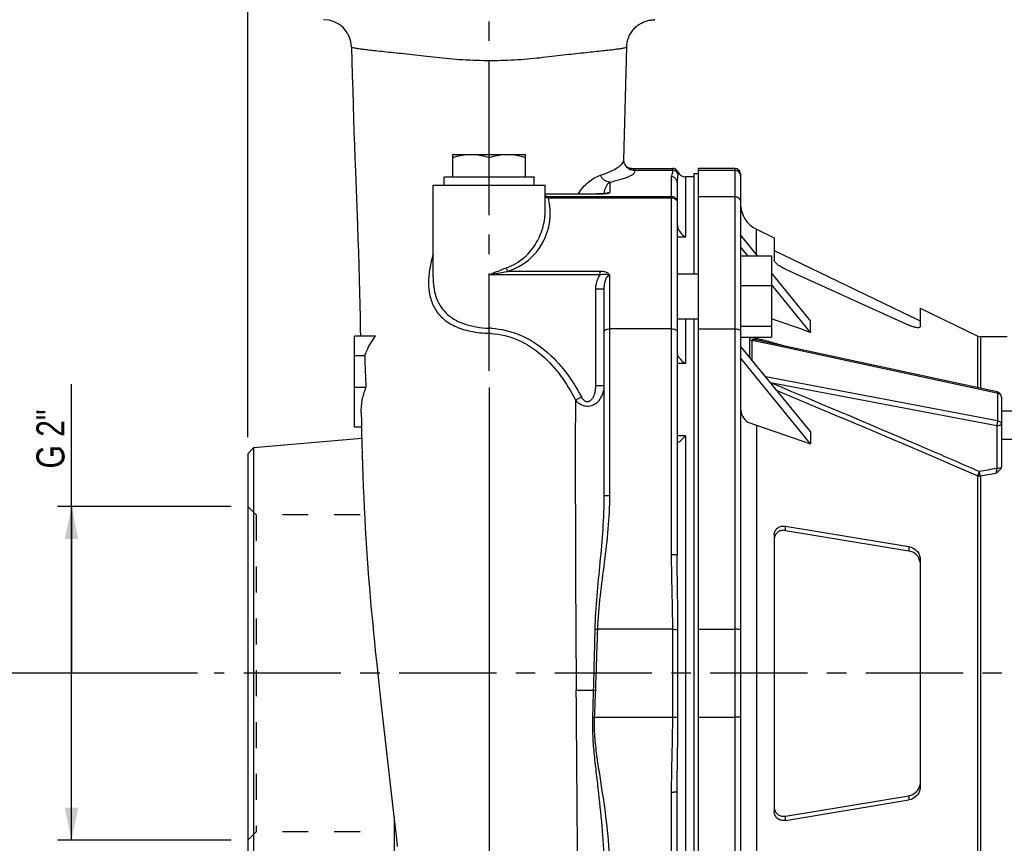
# Model space of a CAD drawing. Header units: millimetres. Extents: x 0 to 841, y 0 to 594.
# Tile 4 of 10: x 97 to 272, y 301 to 448. Entities that reach past the tile are written whole.
import ezdxf

# ---------------------------------------------------------------- set-up
doc = ezdxf.new("R2010")
doc.units = ezdxf.units.MM
doc.header["$LTSCALE"] = 46.2
doc.linetypes.add('CENTER', pattern=[0.6, 0.375, -0.075, 0.075, -0.075])
doc.linetypes.add('HIDDEN', pattern=[0.2, 0.1, -0.1])
doc.layers.get('0').update_dxf_attribs({"linetype": 'CONTINUOUS'})
for name, color, linetype in [('ASSI', 7, 'CONTINUOUS'), ('GEOM', 7, 'CONTINUOUS'), ('QUOTE', 7, 'CONTINUOUS')]:
    doc.layers.add(name, color=color, linetype=linetype)
doc.styles.get("Standard").update_dxf_attribs({"font": 'txt', "width": 0.8})
doc.dimstyles.new('DIMSTYLE_1', dxfattribs={"dimtxt": 5, "dimasz": 5.8, "dimexe": 1.25, "dimexo": 1.5, "dimtad": 1, "dimdec": 3, "dimdsep": 46, "dimtxsty": 'Standard', "dimblk": '_FILLED', "dimblk1": '_FILLED', "dimblk2": '_FILLED', "dimcen": 0.09, "dimadec": 3, "dimazin": 2, "dimtp": 0.3, "dimtm": 0.3, "dimtfac": 1, "dimtdec": 3, "dimtofl": 0, "dimtmove": 0, "dimatfit": 3, "dimldrblk": '_FILLED', "dimfxl": 1, "dimtolj": 1, "dimarcsym": 0})
doc.dimstyles.new('DIMSTYLE_2', dxfattribs={"dimtxt": 5, "dimasz": 5.8, "dimexe": 1.25, "dimexo": 1.5, "dimtad": 1, "dimdec": 3, "dimdsep": 46, "dimtxsty": 'Standard', "dimblk": '_FILLED', "dimblk1": '_FILLED', "dimblk2": '_FILLED', "dimcen": 0.09, "dimadec": 3, "dimazin": 2, "dimtp": 0.5, "dimtm": 0.5, "dimtfac": 1, "dimtdec": 3, "dimtofl": 0, "dimtmove": 0, "dimatfit": 3, "dimldrblk": '_FILLED', "dimfxl": 1, "dimtolj": 1, "dimarcsym": 0})
doc.dimstyles.new('DIMSTYLE_3', dxfattribs={"dimtxt": 5, "dimasz": 5.8, "dimexe": 1.25, "dimexo": 1.5, "dimtad": 1, "dimdec": 0, "dimdsep": 46, "dimtxsty": 'Standard', "dimblk": '_FILLED', "dimblk1": '_FILLED', "dimblk2": '_FILLED', "dimcen": 0.09, "dimadec": 0, "dimazin": 2, "dimtp": 0.5, "dimtm": 0.5, "dimtfac": 1, "dimtdec": 0, "dimtofl": 0, "dimtmove": 0, "dimatfit": 3, "dimldrblk": '_FILLED', "dimfxl": 1, "dimtolj": 1, "dimarcsym": 0})
doc.dimstyles.new('DIMSTYLE_4', dxfattribs={"dimtxt": 5, "dimasz": 5.8, "dimexe": 1.25, "dimexo": 1.5, "dimtad": 1, "dimdec": 1, "dimdsep": 46, "dimtxsty": 'Standard', "dimblk": '_FILLED', "dimblk1": '_FILLED', "dimblk2": '_FILLED', "dimcen": 0.09, "dimadec": 1, "dimazin": 2, "dimtp": 0.3, "dimtm": 0.3, "dimtfac": 1, "dimtdec": 1, "dimtofl": 0, "dimtmove": 0, "dimatfit": 3, "dimldrblk": '_FILLED', "dimfxl": 1, "dimtolj": 1, "dimarcsym": 0})

# ---------------------------------------------------------------- blocks, each defined once
blk = doc.blocks.new('_FILLED')
at = {"color": 0, "linetype": 'ByBlock'}
blk.add_solid([(0, 0), (-1, 0.207), (-1, -0.207)], dxfattribs=at)
blk = doc.blocks.new('*D1')
at = {"layer": 'QUOTE', "color": 2, "linetype": 'Continuous'}
for p, q in [((106.12, 331.67), (106.12, 383.18)), ((104.87, 361.42), (103.62, 361.42)), ((134.55, 361.42), (104.87, 361.42)), ((106.12, 361.42), (106.12, 331.67)), ((106.12, 301.92), (106.12, 331.67)), ((104.87, 301.92), (103.62, 301.92)), ((134.55, 301.92), (104.87, 301.92))]:
    blk.add_line(p, q, dxfattribs=at)
at = {"layer": 'QUOTE', "color": 2, "linetype": 'Continuous', "xscale": 5.8, "yscale": 5.8, "zscale": 5.8}
for p, rotation in [((106.12, 361.42), 90), ((106.12, 301.92), 270)]:
    blk.add_blockref('_FILLED', p, dxfattribs=dict(at, rotation=rotation))
at = {"layer": 'QUOTE', "color": 2, "linetype": 'Continuous', "insert": (99.87, 368.18), "char_height": 5, "width": 22.5, "attachment_point": 1, "rotation": 90, "line_spacing_factor": 0.9}
blk.add_mtext('G 2"', dxfattribs=at)
blk = doc.blocks.new('*D2')
at = {"layer": 'QUOTE', "color": 2, "linetype": 'Continuous'}
for p, q in [((128.55, 331.67), (89.73, 331.67)), ((92.23, 331.67), (92.23, 283.17)), ((92.23, 234.67), (92.23, 283.17)), ((199.05, 234.67), (89.73, 234.67))]:
    blk.add_line(p, q, dxfattribs=at)
at = {"layer": 'QUOTE', "color": 2, "linetype": 'Continuous', "xscale": 5.8, "yscale": 5.8, "zscale": 5.8}
for p, rotation in [((92.23, 331.67), 90), ((92.23, 234.67), 270)]:
    blk.add_blockref('_FILLED', p, dxfattribs=dict(at, rotation=rotation))
at = {"layer": 'QUOTE', "color": 2, "linetype": 'Continuous', "insert": (85.98, 283.17), "char_height": 5, "width": 11.7857, "attachment_point": 2, "rotation": 90, "line_spacing_factor": 0.9}
blk.add_mtext('97', dxfattribs=at)
blk = doc.blocks.new('*D3')
at = {"layer": 'QUOTE', "color": 2, "linetype": 'Continuous'}
for p, q in [((138.55, 481.67), (89.73, 481.67)), ((92.23, 481.67), (92.23, 406.67)), ((92.23, 331.67), (92.23, 406.67)), ((128.55, 331.67), (89.73, 331.67))]:
    blk.add_line(p, q, dxfattribs=at)
at = {"layer": 'QUOTE', "color": 2, "linetype": 'Continuous', "xscale": 5.8, "yscale": 5.8, "zscale": 5.8}
for p, rotation in [((92.23, 481.67), 90), ((92.23, 331.67), 270)]:
    blk.add_blockref('_FILLED', p, dxfattribs=dict(at, rotation=rotation))
at = {"layer": 'QUOTE', "color": 2, "linetype": 'Continuous', "insert": (85.98, 406.67), "char_height": 5, "width": 15.5357, "attachment_point": 2, "rotation": 90, "line_spacing_factor": 0.9}
blk.add_mtext('150', dxfattribs=at)
blk = doc.blocks.new('*D4')
at = {"layer": 'QUOTE', "color": 2, "linetype": 'Continuous'}
for p, q in [((137.55, 373.76), (137.55, 541.62)), ((453.85, 392.88), (453.85, 541.62)), ((137.55, 539.12), (295.7, 539.12)), ((453.85, 539.12), (295.7, 539.12))]:
    blk.add_line(p, q, dxfattribs=at)
at = {"layer": 'QUOTE', "color": 2, "linetype": 'Continuous', "xscale": 5.8, "yscale": 5.8, "zscale": 5.8, "rotation": 180}
blk.add_blockref('_FILLED', (137.55, 539.12), dxfattribs=at)
at = {"layer": 'QUOTE', "color": 2, "linetype": 'Continuous', "xscale": 5.8, "yscale": 5.8, "zscale": 5.8}
blk.add_blockref('_FILLED', (453.85, 539.12), dxfattribs=at)
at = {"layer": 'QUOTE', "color": 2, "linetype": 'Continuous', "insert": (295.7, 545.37), "char_height": 5, "width": 15.5357, "attachment_point": 2, "line_spacing_factor": 0.9}
blk.add_mtext('316', dxfattribs=at)
blk = doc.blocks.new('*D5')
at = {"layer": 'QUOTE', "color": 2, "linetype": 'Continuous'}
for p, q in [((137.55, 373.76), (137.55, 527.26)), ((180.55, 491.17), (180.55, 527.26)), ((137.55, 524.76), (159.05, 524.76)), ((180.55, 524.76), (159.05, 524.76))]:
    blk.add_line(p, q, dxfattribs=at)
at = {"layer": 'QUOTE', "color": 2, "linetype": 'Continuous', "xscale": 5.8, "yscale": 5.8, "zscale": 5.8, "rotation": 180}
blk.add_blockref('_FILLED', (137.55, 524.76), dxfattribs=at)
at = {"layer": 'QUOTE', "color": 2, "linetype": 'Continuous', "xscale": 5.8, "yscale": 5.8, "zscale": 5.8}
blk.add_blockref('_FILLED', (180.55, 524.76), dxfattribs=at)
at = {"layer": 'QUOTE', "color": 2, "linetype": 'Continuous', "insert": (159.05, 531.01), "char_height": 5, "width": 11.25, "attachment_point": 2, "line_spacing_factor": 0.9}
blk.add_mtext('43', dxfattribs=at)
blk = doc.blocks.new('*D12')
at = {"layer": 'QUOTE', "color": 2, "linetype": 'Continuous'}
for p, q in [((180.55, 382.4), (180.55, 164.17)), ((367.85, 226.67), (367.85, 164.17)), ((180.55, 166.67), (274.2, 166.67)), ((367.85, 166.67), (274.2, 166.67))]:
    blk.add_line(p, q, dxfattribs=at)
at = {"layer": 'QUOTE', "color": 2, "linetype": 'Continuous', "xscale": 5.8, "yscale": 5.8, "zscale": 5.8, "rotation": 180}
blk.add_blockref('_FILLED', (180.55, 166.67), dxfattribs=at)
at = {"layer": 'QUOTE', "color": 2, "linetype": 'Continuous', "xscale": 5.8, "yscale": 5.8, "zscale": 5.8}
blk.add_blockref('_FILLED', (367.85, 166.67), dxfattribs=at)
at = {"layer": 'QUOTE', "color": 2, "linetype": 'Continuous', "insert": (274.2, 172.92), "char_height": 5, "width": 25.7143, "attachment_point": 2, "line_spacing_factor": 0.9}
blk.add_mtext('187.3', dxfattribs=at)
blk = doc.blocks.new('*D13')
at = {"layer": 'QUOTE', "color": 2, "linetype": 'Continuous'}
for p, q in [((180.55, 382.61), (180.55, 191.92)), ((237.8, 226.67), (237.8, 191.92)), ((180.55, 194.42), (209.18, 194.42)), ((237.8, 194.42), (209.18, 194.42))]:
    blk.add_line(p, q, dxfattribs=at)
at = {"layer": 'QUOTE', "color": 2, "linetype": 'Continuous', "xscale": 5.8, "yscale": 5.8, "zscale": 5.8, "rotation": 180}
blk.add_blockref('_FILLED', (180.55, 194.42), dxfattribs=at)
at = {"layer": 'QUOTE', "color": 2, "linetype": 'Continuous', "xscale": 5.8, "yscale": 5.8, "zscale": 5.8}
blk.add_blockref('_FILLED', (237.8, 194.42), dxfattribs=at)
at = {"layer": 'QUOTE', "color": 2, "linetype": 'Continuous', "insert": (217.11, 200.67), "char_height": 5, "width": 20.8929, "attachment_point": 2, "line_spacing_factor": 0.9}
blk.add_mtext('57.3', dxfattribs=at)
blk = doc.blocks.new('*D23')
at = {"layer": 'QUOTE', "color": 2, "linetype": 'Continuous'}
for p, q in [((138.55, 481.67), (73.88, 481.67)), ((76.38, 481.67), (76.38, 358.17)), ((76.38, 234.67), (76.38, 358.17)), ((199.05, 234.67), (73.88, 234.67))]:
    blk.add_line(p, q, dxfattribs=at)
at = {"layer": 'QUOTE', "color": 2, "linetype": 'Continuous', "xscale": 5.8, "yscale": 5.8, "zscale": 5.8}
for p, rotation in [((76.38, 481.67), 90), ((76.38, 234.67), 270)]:
    blk.add_blockref('_FILLED', p, dxfattribs=dict(at, rotation=rotation))
at = {"layer": 'QUOTE', "color": 2, "linetype": 'Continuous', "insert": (70.13, 358.72), "char_height": 5, "width": 17.6786, "attachment_point": 2, "rotation": 90, "line_spacing_factor": 0.9}
blk.add_mtext('247', dxfattribs=at)

msp = doc.modelspace()

# ---------------------------------------------------------------- linework, layer by layer
at = {"layer": 'ASSI', "color": 2, "linetype": 'CENTER'}
for p, q in [((180.5521, 423.5942), (180.5521, 488.1747)), ((180.5521, 385.6114), (180.5521, 420.1747)), ((459.0456, 331.6747), (131.5521, 331.6747))]:
    msp.add_line(p, q, dxfattribs=at)
at = {"layer": 'ASSI', "color": 7, "linetype": 'Continuous'}
for p, q in [((174.0521, 420.1747), (174.0521, 424.1747)), ((174.0521, 424.1747), (187.0521, 424.1747)), ((180.5521, 420.1747), (180.5521, 423.5942)), ((187.0521, 420.1747), (187.0521, 424.1747)), ((205.5623, 421.6747), (213.2608, 421.6747)), ((217.8521, 264.9555), (217.8521, 421.6747)), ((224.3521, 421.6747), (217.8521, 421.6747)), ((172.5521, 418.6747), (172.5521, 420.1747)), ((172.5533, 420.1747), (188.5509, 420.1747)), ((188.5521, 418.6747), (188.5521, 420.1747)), ((217.0521, 420.6747), (217.0521, 402.8499)), ((217.8521, 420.6747), (217.0521, 420.6747)), ((170.5521, 402.3022), (170.5521, 418.6747)), ((170.5521, 418.6747), (190.5521, 418.6747)), ((190.5521, 414.3187), (190.5521, 418.6747)), ((214.0521, 402.8499), (217.8521, 402.8499)), ((214.0521, 394.8499), (217.8521, 394.8499)), ((217.0521, 394.8499), (217.0521, 268.4996)), ((390.8521, 378.3689), (271.8521, 378.3689)), ((390.8521, 373.3689), (271.8521, 373.3689))]:
    msp.add_line(p, q, dxfattribs=at)
at = {"layer": 'ASSI', "color": 9, "linetype": 'Continuous'}
for p, q in [((214.1773, 420.7345), (214.1773, 421.0747)), ((215.5521, 420.1747), (215.5521, 409.3948)), ((215.5521, 409.3948), (214.0521, 409.3948)), ((215.5521, 374.0048), (214.0521, 374.0048)), ((215.5521, 374.0048), (215.5521, 289.3446))]:
    msp.add_line(p, q, dxfattribs=at)
at = {"layer": 'ASSI', "color": 7, "linetype": 'Continuous'}
for points, knots in [([(174.0521, 423.5942), (174.3157, 423.682), (175.3702, 424.0029), (176.477, 424.1747), (177.3021, 424.1747)], [0, 0, 0, 0, 0.25187746, 1, 1, 1, 1]), ([(177.3021, 424.1747), (178.1272, 424.1747), (179.234, 424.0029), (180.2886, 423.682), (180.5521, 423.5942)], [0, 0, 0, 0, 0.7481237, 1, 1, 1, 1]), ([(180.5521, 423.5942), (180.8157, 423.682), (181.8702, 424.0029), (182.977, 424.1747), (183.8021, 424.1747)], [0, 0, 0, 0, 0.25187605, 1, 1, 1, 1]), ([(183.8021, 424.1747), (184.6272, 424.1747), (185.734, 424.0029), (186.7886, 423.682), (187.0521, 423.5942)], [0, 0, 0, 0, 0.74812307, 1, 1, 1, 1]), ([(214.0521, 411.7909), (214.0521, 411.2665), (214.4611, 410.3086), (215.1738, 409.6274), (215.5521, 409.3948)], [0, 0, 0, 0, 0.54146239, 1, 1, 1, 1]), ([(215.5521, 374.0048), (215.3978, 373.8307), (215.165, 373.5836), (214.8506, 373.281), (214.6352, 373.0867), (214.4401, 372.9247), (214.2745, 372.7955), (214.1522, 372.7204), (214.0842, 372.6751), (214.0589, 372.6748)], [0, 0, 0, 0, 0.34741951, 0.50632487, 0.65174231, 0.78007134, 0.88602346, 0.96229503, 1, 1, 1, 1])]:
    msp.add_open_spline(points, degree=3, knots=knots, dxfattribs=at)
at = {"layer": 'GEOM', "color": 7, "linetype": 'Continuous'}
for p, q in [((209.9067, 448.1723), (210.0503, 448.1746)), ((210.0503, 448.1746), (210.0088, 448.1743)), ((156.0175, 443.3002), (156.1498, 438.231)), ((204.553, 423.2009), (205.0628, 443.3005)), ((205.0628, 443.3001), (205.0628, 443.2999)), ((204.7273, 422.422), (204.7124, 422.4521)), ((217.0521, 420.1747), (215.5521, 420.1747)), ((225.3521, 420.6746), (225.3521, 254.4551)), ((214.0521, 419.1751), (214.0521, 352.7598)), ((190.5521, 417.1245), (199.7055, 417.1249)), ((201.5611, 417.2302), (201.516, 417.2224)), ((201.516, 417.2224), (201.5176, 417.2227)), ((201.6389, 417.2534), (201.6138, 417.2413)), ((217.8521, 416.6468), (224.3521, 416.6468)), ((190.5521, 414.3188), (190.5521, 414.3261)), ((228.1798, 410.8108), (231.3521, 409.2806)), ((228.3816, 406.0997), (225.3521, 409.81)), ((231.3521, 409.2806), (231.3521, 405.2602)), ((226.6495, 406.0997), (225.3521, 407.6887)), ((225.3521, 406.0997), (230.8521, 406.0997)), ((230.8521, 406.0997), (230.8521, 391.6001)), ((231.3521, 407.0601), (257.3521, 394.5189)), ((233.3521, 403.6939), (255.3521, 393.7221)), ((170.5521, 402.3067), (170.5521, 402.302)), ((237.8433, 394.5115), (230.8521, 403.0739)), ((201.0521, 363.3053), (201.0521, 400.1316)), ((225.3521, 400.7924), (230.8521, 400.7924)), ((237.8001, 392.4431), (230.8521, 400.9526)), ((257.3521, 396.7394), (257.3521, 393.4707)), ((257.3521, 396.7394), (267.6462, 391.774)), ((213.0521, 393.0738), (202.0521, 393.0738)), ((217.8521, 393.0738), (224.3521, 393.0738)), ((225.3521, 393.5426), (230.8521, 393.5426)), ((237.8433, 392.6105), (237.8433, 394.5115)), ((156.5521, 375.5153), (156.5521, 391.7788)), ((160.2946, 391.7788), (156.5521, 391.7788)), ((225.3521, 391.6001), (230.8521, 391.6001)), ((272.8521, 391.6747), (268.0807, 391.6747)), ((237.8001, 374.7654), (225.3521, 390.011)), ((271.0622, 381.8591), (228.846, 390.9295)), ((158.3681, 388.2433), (156.5521, 388.2433)), ((237.8433, 372.5912), (225.3521, 387.8897)), ((158.5942, 382.5864), (156.5521, 382.5864)), ((271.8521, 380.8814), (271.8521, 368.6722)), ((157.7501, 378.0771), (157.7768, 376.552)), ((157.7975, 375.5153), (156.5521, 375.5153)), ((226.6571, 376.4065), (237.8433, 372.5912)), ((237.8433, 374.4921), (237.8433, 372.5912)), ((157.8402, 373.5372), (138.5483, 371.8494)), ((138.5483, 371.8494), (137.5521, 370.7622)), ((137.5521, 370.7622), (137.5521, 292.5872)), ((138.5483, 371.8494), (138.5483, 291.5001)), ((231.3521, 356.3293), (231.3521, 307.0202)), ((233.3521, 357.8876), (255.3521, 354.2581)), ((233.3521, 357.1281), (255.3521, 353.4987)), ((257.3521, 352.0383), (257.3521, 311.3112)), ((160.8847, 329.8737), (161.195, 327.0725)), ((161.195, 327.0725), (161.5006, 324.3609)), ((161.5006, 324.3609), (163.2872, 308.7895)), ((214.0521, 270.5952), (214.0521, 310.5897)), ((233.3521, 306.2214), (255.3521, 309.8508)), ((233.3521, 305.4619), (255.3521, 309.0913)), ((163.2872, 308.7895), (163.5237, 306.6871)), ((163.5237, 306.6871), (163.7485, 304.6583)), ((163.7485, 304.6583), (163.9616, 302.7011)), ((163.9616, 302.7011), (164.1627, 300.8132))]:
    msp.add_line(p, q, dxfattribs=at)
at = {"layer": 'GEOM', "color": 9, "linetype": 'Continuous'}
for p, q in [((206.512, 421.3322), (213.2608, 421.3322)), ((213.2608, 421.3322), (213.2608, 421.6747)), ((217.8521, 421.3322), (224.3521, 421.3322)), ((224.3521, 421.6747), (224.3521, 255.8552)), ((213.0521, 352.8469), (213.0521, 420.1662)), ((202.0521, 419.2375), (202.0521, 417.3493)), ((190.5521, 417.121), (199.5521, 417.121)), ((190.75, 416.6753), (213.0521, 416.6753)), ((191.1039, 416.4151), (213.0521, 416.4152)), ((199.5521, 417.1245), (199.5521, 417.121)), ((201.6219, 417.2454), (201.6389, 417.2534)), ((228.1798, 406.3468), (228.1798, 410.8108)), ((200.3141, 402.6732), (180.5521, 402.673)), ((180.5521, 393.1882), (180.5521, 402.673)), ((200.314, 403.3095), (183.901, 403.3094)), ((200.3141, 402.6732), (200.314, 403.3095)), ((202.0521, 363.3925), (202.0521, 402.6065)), ((199.5521, 382.8971), (199.5521, 400.1316)), ((201.0521, 400.1316), (199.5521, 400.1316)), ((215.5521, 394.8499), (215.5521, 386.8698)), ((180.5264, 392.2706), (180.5521, 393.1882)), ((228.1798, 391.3179), (228.1798, 391.6001)), ((267.6462, 382.593), (267.6462, 391.774)), ((268.0807, 391.6747), (268.0807, 382.4997)), ((226.926, 391.1787), (226.926, 388.0834)), ((227.3356, 391.0055), (227.3356, 387.5818)), ((230.8383, 390.2528), (227.3356, 391.0055)), ((233.5009, 389.9318), (230.707, 390.7064)), ((271.0109, 381.6205), (230.8383, 390.2528)), ((214.1801, 388.2005), (214.0521, 388.2005)), ((215.5521, 386.8698), (214.0521, 386.8698)), ((271.1277, 376.6725), (229.842, 384.512)), ((201.0521, 382.8971), (199.5521, 382.8971)), ((271.0085, 375.7733), (230.985, 383.3742)), ((195.9125, 380.3842), (196.9823, 380.944)), ((271.1277, 381.5954), (271.0109, 381.6205)), ((271.1277, 381.5954), (271.1277, 376.6725)), ((228.1798, 375.8871), (228.1798, 287.4623)), ((271.0085, 375.7733), (271.0085, 368.1608)), ((267.6462, 296.4783), (267.6462, 366.8711)), ((268.0807, 366.813), (268.0807, 296.5365)), ((233.3521, 357.1281), (233.3521, 357.8876)), ((255.3521, 354.2581), (255.3521, 353.4987)), ((213.2608, 339.5187), (199.8884, 339.5187)), ((213.2608, 323.8307), (213.2608, 339.5187)), ((214.1773, 323.883), (214.1773, 339.4664)), ((217.8521, 339.5187), (224.3521, 339.5187)), ((199.3403, 323.8307), (213.2608, 323.8307)), ((217.8521, 323.8307), (224.3521, 323.8307)), ((213.0521, 270.509), (213.0521, 310.5025)), ((255.3521, 309.8508), (255.3521, 309.0913)), ((163.5982, 306.0176), (163.5982, 289.3085)), ((233.3521, 305.4619), (233.3521, 306.2214))]:
    msp.add_line(p, q, dxfattribs=at)
at = {"layer": 'GEOM', "color": 8, "linetype": 'HIDDEN'}
for p, q in [((137.5521, 361.4247), (139.0521, 359.9247)), ((139.0521, 359.9247), (139.0521, 303.4247)), ((157.5521, 359.9247), (139.0521, 359.9247)), ((137.5521, 301.9247), (139.0521, 303.4247)), ((157.5521, 303.4247), (139.0521, 303.4247))]:
    msp.add_line(p, q, dxfattribs=at)
at = {"layer": 'GEOM', "color": 7, "linetype": 'Continuous'}
for points in [[(205.0627, 443.3002), (205.0723, 443.5091), (205.0937, 443.7443), (205.1258, 443.9761), (205.1683, 444.2041), (205.2207, 444.4278), (205.2828, 444.6469), (205.354, 444.8608), (205.434, 445.0694), (205.5223, 445.2722), (205.6185, 445.4689), (205.7222, 445.6593), (205.8328, 445.8432), (205.9499, 446.0203), (206.0731, 446.1906), (206.2019, 446.3537), (206.3359, 446.5097), (206.4745, 446.6584), (206.6175, 446.7998), (206.7642, 446.9337), (206.9144, 447.0603), (207.0676, 447.1795), (207.2233, 447.2913), (207.3813, 447.3959), (207.541, 447.4931), (207.7022, 447.5832), (207.8644, 447.6663), (208.0274, 447.7424), (208.1906, 447.8116), (208.3537, 447.8741), (208.5164, 447.93), (208.6782, 447.9796), (208.839, 448.023), (208.9984, 448.0604), (209.1558, 448.092), (209.3103, 448.118), (209.4624, 448.1387), (209.6125, 448.1545), (209.7607, 448.1656), (209.9067, 448.1723)], [(156.1498, 438.231), (156.2255, 435.527), (156.2999, 433.0199), (156.377, 430.5754), (156.4571, 428.1764), (156.539, 425.838), (156.6248, 423.488), (156.7149, 421.101), (157.0862, 411.5614)], [(204.6287, 422.6625), (204.5901, 422.8073), (204.5639, 422.9635), (204.5528, 423.1215), (204.553, 423.1999)], [(204.7124, 422.4521), (204.6763, 422.5324), (204.6287, 422.6625)], [(205.0417, 421.9954), (204.8785, 422.1802), (204.7273, 422.422)], [(205.5623, 421.6647), (205.592, 421.6615), (205.61, 421.6591), (205.5853, 421.6652), (205.5085, 421.6904), (205.3778, 421.7497), (205.2135, 421.8516), (205.0417, 421.9954)], [(200.9615, 417.1664), (200.859, 417.1598), (200.7504, 417.1537), (200.6359, 417.148), (200.516, 417.1428), (200.391, 417.1382), (200.2614, 417.1342), (200.1275, 417.1308), (199.9899, 417.1281), (199.8491, 417.1261), (199.7055, 417.1249)], [(201.2293, 417.1878), (201.1469, 417.1804), (201.0576, 417.1733), (200.9615, 417.1664)], [(201.3722, 417.2029), (201.3045, 417.1954), (201.2293, 417.1878)], [(201.5176, 417.2227), (201.485, 417.2177), (201.4325, 417.2104), (201.3722, 417.2029)], [(201.6143, 417.2412), (201.6155, 417.2417), (201.6038, 417.2389), (201.5611, 417.2302)], [(157.0862, 411.5614), (157.1753, 409.1786), (157.2612, 406.7479), (157.3412, 404.2918), (157.4104, 401.9085), (157.4678, 399.6174), (157.5142, 397.3714), (157.5502, 395.1672), (157.5785, 393.021), (157.5922, 391.7788)], [(157.7768, 376.552), (157.8164, 374.5674), (157.8617, 372.6028), (157.9132, 370.6529), (157.9713, 368.7177), (158.036, 366.8005), (158.1077, 364.8997), (158.1864, 363.0166), (158.2721, 361.1529), (158.3649, 359.3075), (158.4647, 357.4819), (158.5712, 355.6775), (158.6845, 353.8923), (158.8043, 352.1293), (158.9306, 350.3881), (159.0632, 348.6648), (159.2013, 346.9644), (159.3437, 345.2918), (159.4901, 343.6426), (159.6396, 342.017), (159.7916, 340.4168), (159.9456, 338.8394), (160.101, 337.2856), (160.2574, 335.7563), (160.4143, 334.2501), (160.5714, 332.7675), (160.8847, 329.8737)]]:
    msp.add_lwpolyline(points, dxfattribs=at)
for centre, radius, start, end in [((151.0191, 443.1747), 5, 1.438086, 89.999994), ((213.2608, 420.6747), 1, 23.578178, 90), ((224.3521, 420.6747), 1, 0, 90), ((215.5521, 421.6747), 1.5, 203.578178, 270), ((230.3521, 415.3142), 5, 180, 244.249526), ((268.0807, 392.6747), 1, 244.249526, 270), ((328.9046, 392.2243), 170.5829, 181.337278, 183.238919), ((270.849, 380.8737), 1.0081, 58.520632, 77.794584), ((270.852, 380.8813), 1.0001, 0.00333, 58.438012)]:
    msp.add_arc(centre, radius, start, end, dxfattribs=at)
at = {"layer": 'GEOM', "color": 9, "linetype": 'Continuous'}
for centre, radius, start, end in [((206.5021, 423.3223), 1.9901, 206.896722, 270.285262), ((213.2619, 420.3323), 0.9999, 23.717171, 90.061061), ((224.3525, 420.3319), 1.0007, 30.120794, 90.031414), ((180.5525, 413.682), 10.8997, 287.891715, 14.521776), ((189.1704, 409.8338), 7.0215, 76.999692, 78.612933), ((201.629, 416.5405), 0.6909, 91.172937, 99.278401), ((200.9963, 421.4403), 4.2618, 277.433422, 278.399696), ((201.6284, 416.5592), 0.6722, 87.299828, 91.151269), ((201.1227, 420.58), 3.3922, 278.410167, 279.113722), ((202.0807, 416.2915), 1.0584, 105.529033, 114.661886), ((202.0779, 416.2993), 1.0502, 100.650553, 105.497119), ((202.0803, 416.2862), 1.0635, 91.518467, 100.646409), ((201.6641, 417.9977), 0.7516, 292.228255, 294.36133), ((246.0101, 255.3282), 161.2304, 113.584887, 113.953214), ((243.4336, 94.0755), 314.9389, 101.325323, 101.517222), ((180.1473, 378.7199), 14.4739, 86.851777, 88.397425), ((180.1541, 379.1679), 13.108, 86.773764, 88.372213), ((220.1134, 350.1893), 41.6658, 77.900141, 78.540011), ((262.5366, 488.1942), 109.4657, 253.09299, 253.247829), ((234.6028, 381.6708), 3.9988, 154.787848, 157.452082), ((4873.733, 369.183), 4677.8339, 179.8628038, 180.4962244), ((469.9802, -852.873), 1237.1392, 99.255194, 99.3999513), ((469.7259, -871.527), 1254.65, 99.1203859, 99.2485915), ((-1848.1783, 384.7215), 2048.1065, 358.4320373, 358.735458), ((-1331.371, 384.5053), 1531.92, 357.9109873, 358.3172043), ((-1062.9647, 363.6284), 1262.6098, 358.194559, 358.4138724), ((200.5506, 356.1675), 27.5227, 267.106421, 267.876815), ((-745.1555, 363.5186), 945.3292, 357.5938355, 357.8869825), ((199.7964, 334.7177), 10.8965, 265.90481, 267.600933)]:
    msp.add_arc(centre, radius, start, end, dxfattribs=at)
at = {"layer": 'GEOM', "color": 7, "linetype": 'Continuous'}
for start_param, end_param in [(0.3708854, 0.3765702), (0.82459599, 0.83028079)]:
    msp.add_ellipse((270.7804, 343.2118), major_axis=(-27.9063, 56.6636), ratio=0.33735225, start_param=start_param, end_param=end_param, dxfattribs=at)
at = {"layer": 'GEOM', "color": 9, "linetype": 'Continuous'}
for points, knots in [([(181.4959, 440.8542), (179.8158, 440.8374), (176.5383, 440.9139), (172.5279, 441.2528), (169.4982, 441.6209), (167.3899, 441.8692), (165.4084, 442.0725), (163.5759, 442.2625), (161.9098, 442.4342), (160.4265, 442.5893), (159.1406, 442.7307), (158.0677, 442.8616), (157.2163, 442.98), (156.6022, 443.083), (156.2302, 443.1715), (156.0643, 443.2381), (156.018, 443.2814), (156.0175, 443.3002)], [0, 0, 0, 0, 0.19653689, 0.38317887, 0.4705649, 0.55354706, 0.63149679, 0.70357271, 0.76906788, 0.82741456, 0.87804408, 0.92037135, 0.95391496, 0.9784015, 0.99363102, 0.99780546, 1, 1, 1, 1]), ([(205.0627, 443.3001), (205.0623, 443.2825), (205.0211, 443.2414), (204.8701, 443.1775), (204.5333, 443.093), (203.975, 442.9939), (203.2001, 442.8804), (202.2216, 442.7572), (201.0476, 442.6235), (199.6908, 442.4769), (197.5527, 442.2493), (195.2153, 442.0066), (192.7013, 441.732), (189.893, 441.3618), (186.1482, 440.9981), (183.0801, 440.8701), (181.4959, 440.8544)], [0, 0, 0, 0, 0.00222979, 0.00635777, 0.02130874, 0.04535453, 0.07838745, 0.12011328, 0.1700488, 0.22770172, 0.29258924, 0.4417875, 0.52470608, 0.61218415, 0.79977146, 1, 1, 1, 1]), ([(200.3822, 420.4428), (200.9679, 420.6392), (202.0043, 421.0298), (203.1681, 421.6246), (203.8639, 422.1246), (204.3124, 422.5437), (204.546, 422.9447), (204.553, 423.2)], [0, 0, 0, 0, 0.35805321, 0.64085084, 0.75517091, 0.85199735, 1, 1, 1, 1]), ([(202.0521, 419.2375), (202.414, 419.3154), (203.0911, 419.4713), (204.0319, 419.7246), (204.7245, 419.946), (205.2058, 420.1274), (205.5961, 420.2929), (205.9961, 420.4955), (206.3524, 420.7524), (206.5705, 421.0355), (206.5514, 421.2515), (206.512, 421.3322)], [0, 0, 0, 0, 0.21297152, 0.39956804, 0.56034066, 0.63105332, 0.69530206, 0.80433761, 0.88768557, 0.94832663, 1, 1, 1, 1]), ([(206.512, 421.3322), (206.4558, 421.4452), (206.2454, 421.5727), (205.9174, 421.6424), (205.703, 421.662), (205.5827, 421.668)], [0, 0, 0, 0, 0.37136079, 0.64555593, 1, 1, 1, 1]), ([(213.2608, 421.3322), (213.2603, 421.1354), (213.1752, 420.7464), (213.0539, 420.3642), (213.0521, 420.1662)], [0, 0, 0, 0, 0.49850356, 1, 1, 1, 1]), ([(196.4926, 417.1247), (196.903, 417.9563), (197.8476, 418.9934), (199.2746, 419.9712), (200.0087, 420.3172), (200.3751, 420.44)], [0, 0, 0, 0, 0.53549281, 0.77685538, 1, 1, 1, 1]), ([(202.0521, 419.2375), (201.7019, 419.2499), (200.982, 419.5059), (200.52, 420.1043), (200.3751, 420.44)], [0, 0, 0, 0, 0.48935165, 1, 1, 1, 1]), ([(214.0521, 419.17), (214.0521, 419.4243), (213.838, 419.9547), (213.3071, 420.1662), (213.0521, 420.1662)], [0, 0, 0, 0, 0.49932583, 1, 1, 1, 1]), ([(214.1773, 420.7345), (214.1771, 420.5066), (214.1121, 419.9878), (214.0529, 419.4687), (214.0521, 419.1751)], [0, 0, 0, 0, 0.43706073, 1, 1, 1, 1]), ([(201.11, 417.5473), (201.1748, 417.8802), (201.3696, 418.5115), (201.7853, 419.0652), (202.0521, 419.2375)], [0, 0, 0, 0, 0.51638718, 1, 1, 1, 1]), ([(191.1039, 416.4151), (191.0548, 416.4088), (190.8685, 416.3959), (190.6763, 416.4271), (190.5508, 416.4831)], [0, 0, 0, 0, 0.26466949, 1, 1, 1, 1]), ([(191.104, 416.4151), (191.067, 416.4862), (190.971, 416.6129), (190.8208, 416.6671), (190.75, 416.6753)], [0, 0, 0, 0, 0.52897082, 1, 1, 1, 1]), ([(199.5521, 417.121), (199.659, 417.121), (200.0681, 417.1235), (200.4772, 417.1348), (200.779, 417.1505)], [0, 0, 0, 0, 0.26137939, 1, 1, 1, 1]), ([(200.779, 417.1505), (200.8528, 417.1544), (201.1095, 417.1695), (201.366, 417.1906), (201.5477, 417.2144)], [0, 0, 0, 0, 0.28762098, 1, 1, 1, 1]), ([(201.0587, 417.1735), (201.0612, 417.2073), (201.0728, 417.3326), (201.0924, 417.4571), (201.11, 417.5473)], [0, 0, 0, 0, 0.26956993, 1, 1, 1, 1]), ([(201.66, 417.2306), (201.6779, 417.2335), (201.74, 417.244), (201.8018, 417.2567), (201.8452, 417.2682)], [0, 0, 0, 0, 0.287136, 1, 1, 1, 1]), ([(201.8452, 417.2682), (201.8552, 417.2708), (201.8901, 417.2805), (201.9245, 417.2922), (201.9484, 417.3019)], [0, 0, 0, 0, 0.28653828, 1, 1, 1, 1]), ([(213.0521, 416.6753), (213.2394, 416.6753), (213.6212, 416.5666), (213.882, 416.2668), (213.9605, 416.0975)], [0, 0, 0, 0, 0.50091928, 1, 1, 1, 1]), ([(213.0521, 416.4152), (213.181, 416.4152), (213.432, 416.38), (213.7601, 416.2257), (213.9924, 415.9859), (214.0521, 415.7792), (214.0521, 415.6823)], [0, 0, 0, 0, 0.28432949, 0.54986055, 0.78632398, 1, 1, 1, 1]), ([(183.6245, 403.9458), (184.7906, 404.3557), (186.8725, 405.5944), (189.056, 408.2667), (190.2868, 411.2366), (190.5522, 413.3052), (190.5521, 414.3187)], [0, 0, 0, 0, 0.28016173, 0.53332812, 0.77026694, 1, 1, 1, 1]), ([(170.5512, 406.3201), (170.2955, 405.4976), (169.9007, 403.8533), (169.6787, 401.3821), (169.8948, 399.0029), (170.674, 396.7725), (172.1936, 394.8351), (174.4753, 393.4017), (177.3343, 392.5297), (179.4304, 392.3018), (180.5264, 392.2706)], [0, 0, 0, 0, 0.12337758, 0.24134817, 0.35397871, 0.46319892, 0.57512642, 0.69967402, 0.84292758, 1, 1, 1, 1]), ([(181.5007, 403.0908), (181.678, 403.168), (182.3789, 403.4699), (183.087, 403.7566), (183.6245, 403.9458)], [0, 0, 0, 0, 0.25340174, 1, 1, 1, 1]), ([(183.901, 403.3095), (183.8731, 403.3526), (183.7582, 403.5542), (183.6751, 403.7727), (183.6244, 403.9458)], [0, 0, 0, 0, 0.22163356, 1, 1, 1, 1]), ([(170.5521, 402.3022), (170.5521, 401.711), (170.6227, 400.544), (170.9941, 398.8456), (171.6905, 397.2633), (172.7784, 395.8622), (174.2765, 394.7214), (176.1363, 393.8861), (178.2674, 393.3604), (179.7773, 393.2131), (180.5521, 393.1882)], [0, 0, 0, 0, 0.11578479, 0.2281848, 0.33886655, 0.45158702, 0.57180335, 0.70391947, 0.8481607, 1, 1, 1, 1]), ([(199.5521, 400.1316), (199.5522, 400.8003), (199.7304, 401.7162), (200.1817, 402.492), (200.3141, 402.6732)], [0, 0, 0, 0, 0.74876101, 1, 1, 1, 1]), ([(202.0521, 402.6065), (202.0351, 402.6717), (201.9469, 402.7912), (201.7165, 402.9872), (201.1793, 403.2404), (200.6625, 403.3095), (200.314, 403.3095)], [0, 0, 0, 0, 0.10345874, 0.21729544, 0.4653147, 1, 1, 1, 1]), ([(202.051, 402.607), (201.9116, 402.6346), (201.6366, 402.712), (201.0546, 402.7892), (200.606, 402.742), (200.3141, 402.6733)], [0, 0, 0, 0, 0.24293297, 0.48754018, 1, 1, 1, 1]), ([(201.0521, 400.1316), (201.0521, 400.3653), (201.0785, 400.8335), (201.184, 401.412), (201.3284, 401.8606), (201.4811, 402.1846), (201.6918, 402.4803), (201.9291, 402.6067), (202.0521, 402.607)], [0, 0, 0, 0, 0.2466627, 0.49386827, 0.61815182, 0.74328907, 0.87022516, 1, 1, 1, 1]), ([(180.9422, 393.172), (182.6903, 393.0753), (186.1777, 392.2272), (190.6828, 389.3794), (194.3024, 385.4972), (196.1681, 382.5001), (196.9823, 380.944)], [0, 0, 0, 0, 0.24956177, 0.49945157, 0.74964478, 1, 1, 1, 1]), ([(180.8918, 392.2551), (182.5526, 392.1611), (185.8646, 391.3184), (190.0889, 388.5205), (193.4448, 384.7558), (195.1637, 381.8758), (195.9125, 380.3842)], [0, 0, 0, 0, 0.24952838, 0.49942346, 0.74963813, 1, 1, 1, 1]), ([(228.1798, 391.3179), (228.0328, 391.3512), (227.7583, 391.4123), (227.4248, 391.4694), (227.1918, 391.4668), (227.0481, 391.4305), (226.9414, 391.3271), (226.926, 391.2292), (226.926, 391.1787)], [0, 0, 0, 0, 0.31620095, 0.59081787, 0.70586758, 0.80412059, 0.89418336, 1, 1, 1, 1]), ([(229.4065, 391.0494), (229.3039, 391.0744), (228.8967, 391.1716), (228.4873, 391.2593), (228.1798, 391.3179)], [0, 0, 0, 0, 0.25233454, 1, 1, 1, 1]), ([(228.1798, 391.3179), (228.1903, 391.2817), (228.2302, 391.1678), (228.3123, 391.0548), (228.3918, 391.0244)], [0, 0, 0, 0, 0.3067088, 1, 1, 1, 1]), ([(226.926, 391.1787), (226.9553, 391.1582), (227.082, 391.0798), (227.225, 391.029), (227.3356, 391.0055)], [0, 0, 0, 0, 0.24054302, 1, 1, 1, 1]), ([(228.3918, 391.0244), (228.2851, 391.0461), (228.0664, 391.0873), (227.762, 391.142), (227.3351, 391.1545), (227.3356, 391.0055)], [0, 0, 0, 0, 0.30134756, 0.5873138, 1, 1, 1, 1]), ([(230.7071, 390.7066), (230.7101, 390.6878), (230.7228, 390.6221), (230.7444, 390.557), (230.7689, 390.5156)], [0, 0, 0, 0, 0.28336429, 1, 1, 1, 1]), ([(230.7689, 390.5156), (230.7757, 390.5041), (230.802, 390.465), (230.8426, 390.4338), (230.8752, 390.4248)], [0, 0, 0, 0, 0.28350328, 1, 1, 1, 1]), ([(195.9125, 380.3842), (196.1141, 380.1383), (196.594, 379.6958), (197.5008, 379.3023), (198.4999, 379.281), (199.4232, 379.6402), (200.1588, 380.2756), (200.8453, 381.3316), (201.0521, 382.2811), (201.0521, 382.8971)], [0, 0, 0, 0, 0.12524199, 0.25252877, 0.3808829, 0.50835564, 0.63381467, 0.75740221, 1, 1, 1, 1]), ([(196.9823, 380.944), (197.0763, 380.7643), (197.2993, 380.4239), (197.735, 380.1151), (198.1483, 380.0828), (198.5412, 380.2101), (198.9219, 380.5718), (199.2206, 381.105), (199.4166, 381.6854), (199.5277, 382.2866), (199.5521, 382.6938), (199.5521, 382.8971)], [0, 0, 0, 0, 0.12509899, 0.24913714, 0.31156314, 0.37404411, 0.4985759, 0.62378555, 0.74915152, 0.87456502, 1, 1, 1, 1]), ([(230.985, 383.3742), (240.2439, 379.4991), (252.5727, 374.2952), (264.8575, 368.9891), (267.9242, 367.6542)], [0, 0, 0, 0, 0.75006084, 1, 1, 1, 1]), ([(231.848, 382.0543), (234.8389, 380.8052), (246.7942, 375.7976), (258.7261, 370.7336), (267.6462, 366.8711)], [0, 0, 0, 0, 0.25006639, 1, 1, 1, 1]), ([(271.0622, 381.859), (271.0914, 381.8529), (271.1284, 381.7411), (271.128, 381.6585), (271.1277, 381.5954)], [0, 0, 0, 0, 0.32112358, 1, 1, 1, 1]), ([(271.8521, 380.8814), (271.8521, 380.9618), (271.8135, 381.1304), (271.5944, 381.4281), (271.3192, 381.5546), (271.1277, 381.5954)], [0, 0, 0, 0, 0.22188194, 0.46003788, 1, 1, 1, 1]), ([(271.1277, 376.6725), (271.128, 376.6063), (271.1142, 376.3036), (271.0635, 376.0033), (271.0085, 375.7733)], [0, 0, 0, 0, 0.21895044, 1, 1, 1, 1]), ([(271.8521, 376.0289), (271.8521, 375.9927), (271.7677, 375.909), (271.4855, 375.8154), (271.2118, 375.7816), (271.0085, 375.7733)], [0, 0, 0, 0, 0.11914751, 0.33191961, 1, 1, 1, 1]), ([(271.8521, 376.0289), (271.8521, 376.1018), (271.812, 376.2571), (271.6513, 376.4503), (271.4147, 376.5962), (271.2276, 376.6534), (271.1277, 376.6725)], [0, 0, 0, 0, 0.20989773, 0.44248677, 0.70728551, 1, 1, 1, 1]), ([(267.6462, 366.8711), (267.6588, 366.9315), (267.7257, 367.2009), (267.8281, 367.4611), (267.9242, 367.6542)], [0, 0, 0, 0, 0.22242576, 1, 1, 1, 1]), ([(267.6462, 366.8711), (267.6805, 366.8615), (267.8228, 366.827), (267.9699, 366.813), (268.0807, 366.813)], [0, 0, 0, 0, 0.24307134, 1, 1, 1, 1]), ([(268.0807, 366.813), (268.0641, 366.8763), (268.001, 367.1547), (267.9548, 367.4365), (267.9242, 367.6542)], [0, 0, 0, 0, 0.22948835, 1, 1, 1, 1]), ([(271.0085, 368.1608), (270.9989, 368.0821), (270.9572, 367.7805), (270.9029, 367.4804), (270.8521, 367.2611)], [0, 0, 0, 0, 0.26056606, 1, 1, 1, 1]), ([(271.789, 368.326), (271.7513, 368.2998), (271.6507, 368.2563), (271.3912, 368.1888), (271.1683, 368.1674), (271.0085, 368.1608)], [0, 0, 0, 0, 0.17107973, 0.40348977, 1, 1, 1, 1]), ([(199.4293, 339.5226), (199.4738, 341.5147), (199.7565, 345.49), (200.3604, 351.4258), (200.8799, 357.3588), (201.052, 361.3245), (201.0521, 363.3053)], [0, 0, 0, 0, 0.2507076, 0.50099914, 0.75077655, 1, 1, 1, 1]), ([(199.8884, 339.5187), (199.9484, 341.5161), (200.3329, 345.5008), (201.1414, 351.4402), (201.8291, 357.3973), (202.0519, 361.3941), (202.0521, 363.3925)], [0, 0, 0, 0, 0.24996422, 0.49999816, 0.75001893, 1, 1, 1, 1]), ([(201.0521, 363.3053), (201.0521, 363.3139), (201.0855, 363.3291), (201.1371, 363.3414), (201.2319, 363.3563), (201.4106, 363.374), (201.6891, 363.3887), (201.9247, 363.3925), (202.0521, 363.3925)], [0, 0, 0, 0, 0.02547043, 0.08400292, 0.17639811, 0.3000251, 0.62198403, 1, 1, 1, 1]), ([(213.2608, 339.5187), (213.2607, 341.7404), (213.1774, 346.1832), (213.0522, 350.6253), (213.0521, 352.8469)], [0, 0, 0, 0, 0.50000001, 1, 1, 1, 1]), ([(213.0521, 352.8469), (213.1795, 352.8469), (213.4151, 352.8431), (213.6936, 352.8284), (213.8723, 352.8108), (213.9671, 352.7958), (214.0187, 352.7835), (214.0521, 352.7683), (214.0521, 352.7598)], [0, 0, 0, 0, 0.37801535, 0.69997404, 0.82360106, 0.91599639, 0.97452913, 1, 1, 1, 1]), ([(214.1773, 339.4664), (214.1773, 341.686), (214.128, 346.1171), (214.0521, 350.548), (214.0521, 352.7598)], [0, 0, 0, 0, 0.50087377, 1, 1, 1, 1]), ([(199.4293, 339.5226), (199.4656, 339.5232), (199.6187, 339.5245), (199.7717, 339.5222), (199.8884, 339.5187)], [0, 0, 0, 0, 0.23725431, 1, 1, 1, 1]), ([(213.2608, 339.5187), (213.4435, 339.5187), (213.7491, 339.5099), (214.0561, 339.4906), (214.1773, 339.4664)], [0, 0, 0, 0, 0.59644895, 1, 1, 1, 1]), ([(225.3521, 339.4316), (225.3521, 339.4401), (225.319, 339.4555), (225.2671, 339.4676), (225.1723, 339.4825), (224.9937, 339.5002), (224.7152, 339.515), (224.4797, 339.5187), (224.3521, 339.5187)], [0, 0, 0, 0, 0.02539203, 0.08389639, 0.1765655, 0.30015655, 0.62151553, 1, 1, 1, 1]), ([(196.404, 276.0936), (196.396, 279.9866), (196.3304, 297.5123), (196.1746, 315.0375), (196.0744, 328.6699)], [0, 0, 0, 0, 0.22212983, 1, 1, 1, 1]), ([(196.0745, 328.67), (196.3031, 328.6737), (197.332, 328.6855), (198.361, 328.6857), (199.1612, 328.6798)], [0, 0, 0, 0, 0.2222034, 1, 1, 1, 1]), ([(201.0521, 296.8614), (201.0521, 299.1096), (200.8094, 303.6118), (200.2162, 309.2125), (199.6885, 313.6959), (199.3019, 317.0653), (199.0136, 320.4494), (198.9838, 322.7167), (199.0182, 323.849)], [0, 0, 0, 0, 0.24905737, 0.4988038, 0.62390549, 0.74914559, 0.87451428, 1, 1, 1, 1]), ([(202.0521, 296.7742), (202.0522, 299.042), (201.7385, 303.5777), (200.9533, 309.1941), (200.2484, 313.6765), (199.7291, 317.0399), (199.3361, 320.4228), (199.2938, 322.6971), (199.3403, 323.8307)], [0, 0, 0, 0, 0.24991405, 0.49991874, 0.6249329, 0.74995098, 0.87497335, 1, 1, 1, 1]), ([(213.0521, 310.5025), (213.0522, 312.7242), (213.1774, 317.1663), (213.2606, 321.6091), (213.2608, 323.8307)], [0, 0, 0, 0, 0.49999999, 1, 1, 1, 1]), ([(213.2608, 323.8307), (213.4435, 323.8307), (213.7491, 323.8395), (214.0561, 323.8588), (214.1773, 323.883)], [0, 0, 0, 0, 0.59644908, 1, 1, 1, 1]), ([(214.0521, 310.5897), (214.0521, 312.8015), (214.128, 317.2323), (214.1773, 321.6635), (214.1773, 323.883)], [0, 0, 0, 0, 0.49912622, 1, 1, 1, 1]), ([(225.3521, 323.9179), (225.3521, 323.9093), (225.319, 323.894), (225.2671, 323.8818), (225.1723, 323.8669), (224.9937, 323.8492), (224.7152, 323.8345), (224.4797, 323.8307), (224.3521, 323.8307)], [0, 0, 0, 0, 0.02539203, 0.08389639, 0.1765655, 0.30015655, 0.62151553, 1, 1, 1, 1]), ([(213.0521, 310.5025), (213.1795, 310.5025), (213.4151, 310.5064), (213.6936, 310.521), (213.8723, 310.5387), (213.9671, 310.5537), (214.0187, 310.566), (214.0521, 310.5811), (214.0521, 310.5897)], [0, 0, 0, 0, 0.3780153, 0.69997397, 0.82360103, 0.91599638, 0.97452914, 1, 1, 1, 1])]:
    msp.add_open_spline(points, degree=3, knots=knots, dxfattribs=at)
for points in [[(225.3521, 420.3361), (225.3521, 420.508), (225.3044, 420.6854), (225.2181, 420.8341)], [(190.75, 416.6754), (190.681, 416.6731), (190.6111, 416.6804), (190.544, 416.6963)], [(202.0521, 417.3493), (201.8956, 417.3493), (201.7349, 417.3098), (201.596, 417.2376)], [(201.9741, 417.313), (202.0002, 417.3248), (202.0258, 417.3379), (202.0521, 417.3493)], [(181.586, 402.8819), (182.3556, 403.0356), (183.1264, 403.1844), (183.9011, 403.3094)], [(230.707, 390.7064), (230.2751, 390.8265), (229.842, 390.9429), (229.4065, 391.0494)]]:
    msp.add_open_spline(points, degree=3, dxfattribs=at)
at = {"layer": 'GEOM', "color": 7, "linetype": 'Continuous'}
for points in [[(213.9605, 416.0975), (214.0201, 415.9689), (214.052, 415.824), (214.0521, 415.6823)], [(237.8001, 392.4431), (235.4842, 393.2443), (233.1682, 394.0451), (230.8521, 394.8455)], [(271.8521, 368.6722), (271.8521, 368.5549), (271.8302, 368.4358), (271.789, 368.326)]]:
    msp.add_open_spline(points, degree=3, dxfattribs=at)
for points, knots in [([(224.3521, 416.6468), (224.6108, 416.6468), (225.1359, 416.444), (225.3521, 415.9248), (225.3521, 415.6823)], [0, 0, 0, 0, 0.51614226, 1, 1, 1, 1]), ([(233.3521, 403.6939), (233.1019, 403.8073), (232.6272, 404.0526), (232.0091, 404.4595), (231.5953, 404.8153), (231.3977, 405.0842), (231.3521, 405.2079), (231.3521, 405.2602)], [0, 0, 0, 0, 0.31695412, 0.61490256, 0.85419112, 0.93964679, 1, 1, 1, 1]), ([(201.0521, 392.624), (201.0521, 392.7643), (201.3143, 392.9566), (201.6706, 393.0492), (201.9204, 393.0738), (202.0521, 393.0738)], [0, 0, 0, 0, 0.36401879, 0.65818317, 1, 1, 1, 1]), ([(213.0521, 393.0738), (213.1838, 393.0738), (213.4336, 393.0492), (213.7899, 392.9566), (214.0521, 392.7643), (214.0521, 392.624)], [0, 0, 0, 0, 0.34181683, 0.63598121, 1, 1, 1, 1]), ([(224.3521, 393.0738), (224.4838, 393.0738), (224.7336, 393.0492), (225.0899, 392.9566), (225.3521, 392.7643), (225.3521, 392.624)], [0, 0, 0, 0, 0.34181683, 0.63598121, 1, 1, 1, 1]), ([(257.3521, 393.4707), (257.3521, 393.4312), (257.316, 393.3408), (257.1669, 393.2768), (256.968, 393.2592), (256.7116, 393.2808), (256.4102, 393.3407), (255.9451, 393.4735), (255.591, 393.6138), (255.3521, 393.7221)], [0, 0, 0, 0, 0.05464626, 0.12031687, 0.21205191, 0.33125235, 0.47445418, 0.63699906, 1, 1, 1, 1]), ([(158.3681, 388.2433), (158.4792, 388.5521), (158.9843, 389.7995), (159.685, 390.9651), (160.2946, 391.7788)], [0, 0, 0, 0, 0.24400962, 1, 1, 1, 1]), ([(214.0521, 388.6314), (214.0521, 388.5196), (214.0876, 388.3666), (214.1594, 388.2338), (214.1801, 388.2005)], [0, 0, 0, 0, 0.74050486, 1, 1, 1, 1]), ([(214.1801, 388.2005), (214.3462, 387.9333), (214.777, 387.4496), (215.277, 387.0444), (215.5521, 386.8698)], [0, 0, 0, 0, 0.49126713, 1, 1, 1, 1]), ([(157.7502, 378.0771), (157.7378, 378.8384), (157.8708, 380.3814), (158.3079, 381.8659), (158.5942, 382.5864)], [0, 0, 0, 0, 0.49547793, 1, 1, 1, 1]), ([(225.3521, 378.8322), (225.3521, 378.3852), (225.6136, 377.4325), (226.2684, 376.7138), (226.6571, 376.4065)], [0, 0, 0, 0, 0.47422786, 1, 1, 1, 1]), ([(271.789, 368.326), (271.708, 368.1097), (271.4078, 367.7186), (271.0413, 367.4175), (270.8521, 367.2611)], [0, 0, 0, 0, 0.48474437, 1, 1, 1, 1]), ([(231.3521, 356.3293), (231.3521, 356.5794), (231.4576, 357.0752), (231.9431, 357.644), (232.6214, 357.9275), (233.1115, 357.9273), (233.3521, 357.8876)], [0, 0, 0, 0, 0.25966245, 0.50386421, 0.74678879, 1, 1, 1, 1]), ([(233.3521, 357.1281), (233.1252, 357.1655), (232.6644, 357.1699), (232.0196, 356.9278), (231.5301, 356.4325), (231.3863, 355.9842), (231.3618, 355.7534)], [0, 0, 0, 0, 0.25457693, 0.49901958, 0.74308855, 1, 1, 1, 1]), ([(255.3521, 354.2581), (255.8672, 354.1731), (256.6278, 353.7505), (257.2274, 352.8539), (257.3521, 352.3064), (257.3521, 352.0383)], [0, 0, 0, 0, 0.49016719, 0.74829508, 1, 1, 1, 1]), ([(257.3421, 351.4693), (257.2896, 351.9723), (256.7796, 352.9314), (255.8361, 353.4188), (255.3521, 353.4987)], [0, 0, 0, 0, 0.50761838, 1, 1, 1, 1]), ([(255.3521, 309.8508), (255.8362, 309.9307), (256.78, 310.4182), (257.2899, 311.3779), (257.3421, 311.881)], [0, 0, 0, 0, 0.49239127, 1, 1, 1, 1]), ([(257.3521, 311.3112), (257.3521, 311.0431), (257.2274, 310.4955), (256.6278, 309.5989), (255.8672, 309.1763), (255.3521, 309.0913)], [0, 0, 0, 0, 0.25171108, 0.50983454, 1, 1, 1, 1]), ([(231.3622, 307.5926), (231.3871, 307.3622), (231.5315, 306.9147), (232.0211, 306.4209), (232.6653, 306.1795), (233.1255, 306.184), (233.3521, 306.2214)], [0, 0, 0, 0, 0.25689444, 0.50095655, 0.7454108, 1, 1, 1, 1]), ([(233.3521, 305.4619), (233.1114, 305.4222), (232.6213, 305.4219), (231.943, 305.7055), (231.4576, 306.2744), (231.3521, 306.7701), (231.3521, 307.0202)], [0, 0, 0, 0, 0.25322479, 0.49616695, 0.74037154, 1, 1, 1, 1])]:
    msp.add_open_spline(points, degree=3, knots=knots, dxfattribs=at)

# ---------------------------------------------------------------- dimensions: what is measured, and where the dimension line sits
at = {"layer": 'QUOTE', "color": 2, "linetype": 'Continuous'}
for base, p1, p2, angle, dimstyle, picture, middle in [((137.5521, 539.1176), (453.8521, 391.3821), (137.5521, 372.2622), 180, 'DIMSTYLE_3', '*D4', (294.9878, 539.1176)), ((137.5521, 524.764), (180.5521, 489.6747), (137.5521, 372.2622), 180, 'DIMSTYLE_1', '*D5', (158.3378, 524.764)), ((76.3752, 234.6747), (140.0521, 481.6747), (200.5521, 234.6747), 270, 'DIMSTYLE_2', '*D23', (76.3752, 358.008)), ((92.2322, 481.6747), (130.0521, 331.6747), (140.0521, 481.6747), 90, 'DIMSTYLE_2', '*D3', (92.2322, 405.9604)), ((180.552102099, 194.4198683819), (237.802102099, 228.1747247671), (180.552102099, 384.1114025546), 180, 'DIMSTYLE_4', '*D13', (216.4000909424, 194.4198683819)), ((180.5521, 166.666), (367.8521, 228.1747), (180.5521, 383.8994), 180, 'DIMSTYLE_2', '*D12', (273.4878, 166.666)), ((92.2322, 234.6747), (130.0521, 331.6747), (200.5521, 234.6747), 270, 'DIMSTYLE_1', '*D2', (92.2322, 282.4604))]:
    dim = msp.add_linear_dim(base=base, p1=p1, p2=p2, angle=angle, dimstyle=dimstyle, dxfattribs=at)
    dim.commit()
    dim.dimension.update_dxf_attribs({"geometry": picture, "text_midpoint": middle, "dimtype": 160})
dim = msp.add_linear_dim(base=(106.1195, 301.9247), p1=(136.0521, 361.4247), p2=(136.0521, 301.9247), angle=270, text='<>G 2"', dimstyle='DIMSTYLE_1', dxfattribs=at)
dim.commit()
dim.dimension.update_dxf_attribs({"geometry": '*D1', "text_midpoint": (106.1195, 374.9657), "dimtype": 160})

doc.saveas('drawing.dxf')
